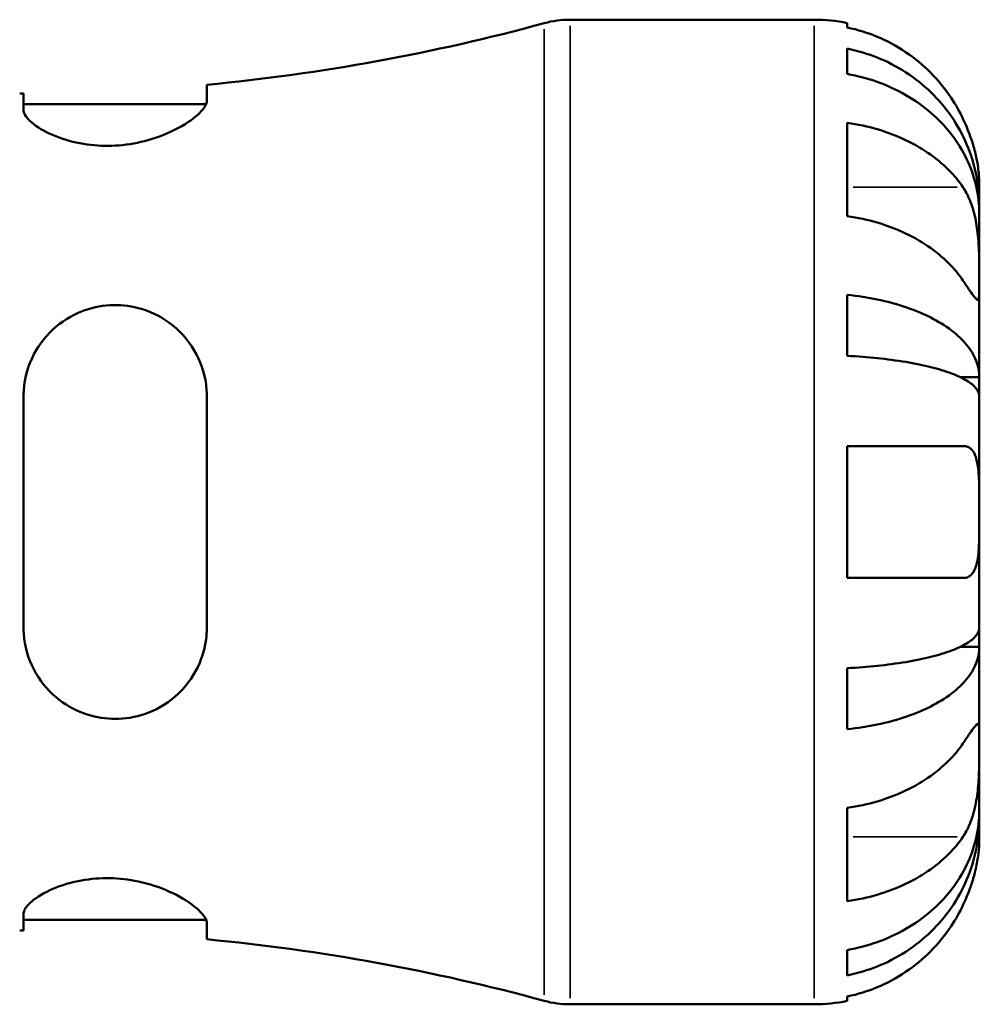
# Model space of a CAD drawing. Header units: millimetres. Extents: x 0 to 902, y 0 to 824.
# Tile 6 of 11: x 458 to 504, y 238 to 285. Entities that reach past the tile are written whole.
import ezdxf

# ---------------------------------------------------------------- set-up
doc = ezdxf.new("R2010")
doc.units = ezdxf.units.MM
doc.layers.add('Visible (ISO)', color=7, linetype='Continuous', lineweight=50)
doc.layers.add('Visible Narrow (ISO)', color=7, linetype='Continuous', lineweight=35)

msp = doc.modelspace()

# ---------------------------------------------------------------- linework, layer by layer
at = {"layer": 'Visible (ISO)'}
for p, q in [((484.757, 285.469), (496.404, 285.469)), ((497.979, 285.31), (497.979, 285.096)), ((497.979, 284.087), (497.979, 282.88)), ((467.421, 281.609), (467.421, 282.365)), ((458.671, 281.944), (458.671, 281.172)), ((458.671, 281.444), (467.387, 281.444)), ((497.979, 280.55), (497.979, 276.095)), ((504.279, 276.588), (504.279, 277.594)), ((504.279, 276.588), (504.267, 276.588)), ((504.279, 276.206), (504.279, 276.588)), ((504.279, 273.017), (504.279, 276.206)), ((504.279, 268.407), (504.279, 273.017)), ((497.979, 272.338), (497.979, 269.423)), ((504.279, 268.407), (503.37, 268.407)), ((504.279, 267.483), (504.279, 268.407)), ((458.671, 267.469), (458.671, 256.469)), ((467.421, 256.469), (467.421, 267.469)), ((504.279, 261.969), (504.279, 267.483)), ((497.979, 265.119), (497.979, 258.819)), ((504.279, 256.454), (504.279, 261.969)), ((504.279, 255.53), (504.279, 256.454)), ((504.279, 255.53), (503.37, 255.53)), ((504.279, 250.92), (504.279, 255.53)), ((497.979, 254.515), (497.979, 251.599)), ((504.279, 247.732), (504.279, 250.92)), ((497.979, 247.843), (497.979, 243.388)), ((504.279, 247.349), (504.279, 247.732)), ((504.279, 247.349), (504.267, 247.349)), ((504.279, 246.344), (504.279, 247.349)), ((458.671, 242.766), (458.671, 241.994)), ((458.671, 242.494), (467.387, 242.494)), ((467.421, 241.573), (467.421, 242.328)), ((497.979, 241.058), (497.979, 239.85)), ((497.979, 238.841), (497.979, 238.628)), ((484.757, 238.469), (496.404, 238.469))]:
    msp.add_line(p, q, dxfattribs=at)
for centre, radius, start, end in [((458.489, 376.883), 94.939, 275.39874, 285.28588), ((484.757, 280.769), 4.7, 90, 105.2859), ((496.404, 277.594), 7.875, 78.463, 90), ((458.489, 376.883), 94.939, 270, 270.11014), ((458.489, 147.054), 94.939, 89.88986, 90), ((458.489, 147.054), 94.939, 74.71412, 84.60126), ((484.757, 243.169), 4.7, 254.7141, 270), ((496.404, 246.344), 7.875, 270, 281.537)]:
    msp.add_arc(centre, radius, start, end, dxfattribs=at)
for points, knots in [([(503.501, 280.744), (503.343, 281.077), (503.154, 281.414), (502.646, 282.18), (502.303, 282.594), (501.615, 283.287), (501.206, 283.63), (500.326, 284.221), (499.854, 284.47), (498.971, 284.837), (498.481, 284.993), (497.979, 285.096)], [3.8923951, 3.8923951, 3.8923951, 3.8923951, 3.9983109, 3.9983109, 4.1454192, 4.1454192, 4.2913159, 4.2913159, 4.4372126, 4.4372126, 4.5782477, 4.5782477, 4.5782477, 4.5782477]), ([(497.979, 284.087), (498.484, 283.987), (498.977, 283.837), (499.863, 283.481), (500.335, 283.241), (501.216, 282.67), (501.625, 282.34), (502.312, 281.673), (502.654, 281.275), (503.244, 280.419), (503.491, 279.961), (503.864, 279.088), (504.024, 278.592), (504.231, 277.579), (504.279, 277.062), (504.279, 276.588)], [0.149402, 0.149402, 0.149402, 0.149402, 0.29125, 0.29125, 0.437065, 0.437065, 0.58288, 0.58288, 0.729035, 0.729035, 0.87519, 0.87519, 1.021915, 1.021915, 1.168639, 1.168639, 1.168639, 1.168639]), ([(504.279, 276.206), (504.279, 276.627), (504.231, 277.087), (504.024, 277.989), (503.864, 278.43), (503.491, 279.207), (503.244, 279.615), (502.654, 280.377), (502.312, 280.731), (501.625, 281.324), (501.216, 281.619), (500.335, 282.127), (499.863, 282.34), (498.977, 282.657), (498.484, 282.791), (497.979, 282.88)], [3.513394, 3.513394, 3.513394, 3.513394, 3.660118, 3.660118, 3.806842, 3.806842, 3.952998, 3.952998, 4.099153, 4.099153, 4.244968, 4.244968, 4.390783, 4.390783, 4.532631, 4.532631, 4.532631, 4.532631]), ([(467.421, 281.609), (467.421, 281.571), (467.415, 281.53), (467.36, 281.348), (467.249, 281.189), (466.847, 280.788), (466.504, 280.538), (465.659, 280.081), (465.164, 279.873), (464.17, 279.595), (463.701, 279.508), (462.768, 279.434), (462.321, 279.441), (461.401, 279.544), (460.949, 279.647), (460.079, 279.935), (459.685, 280.127), (459.058, 280.534), (458.837, 280.749), (458.693, 281.023), (458.671, 281.1), (458.671, 281.172)], [-1.536164, -1.536164, -1.536164, -1.536164, -1.493155, -1.493155, -1.351935, -1.351935, -1.159433, -1.159433, -0.974762, -0.974762, -0.82867, -0.82867, -0.693053, -0.693053, -0.540165, -0.540165, -0.362729, -0.362729, -0.174354, -0.174354, -0.095807, -0.095807, -0.095807, -0.095807]), ([(504.279, 277.594), (504.279, 277.594), (504.279, 277.624), (504.277, 277.748), (504.275, 277.848), (504.253, 278.174), (504.225, 278.433), (504.127, 278.952), (504.074, 279.18), (503.96, 279.576), (503.909, 279.735), (503.799, 280.046), (503.741, 280.196), (503.623, 280.479), (503.564, 280.612), (503.501, 280.744)], [0, 0, 0, 0, 0.0751484, 0.0751484, 0.1577568, 0.1577568, 0.278871, 0.278871, 0.3605643, 0.3605643, 0.4131592, 0.4131592, 0.4617469, 0.4617469, 0.504857, 0.504857, 0.504857, 0.504857]), ([(497.979, 280.55), (498.481, 280.477), (498.971, 280.367), (499.854, 280.107), (500.326, 279.931), (501.206, 279.513), (501.615, 279.27), (502.303, 278.781), (502.646, 278.488), (503.154, 277.946), (503.343, 277.708), (503.501, 277.472)], [0.14941, 0.14941, 0.14941, 0.14941, 0.290445, 0.290445, 0.4363418, 0.4363418, 0.5822385, 0.5822385, 0.7293467, 0.7293467, 0.8352626, 0.8352626, 0.8352626, 0.8352626]), ([(503.501, 277.472), (503.559, 277.386), (503.614, 277.294), (503.75, 277.038), (503.826, 276.867), (503.961, 276.494), (504.019, 276.293), (504.134, 275.794), (504.18, 275.493), (504.252, 274.797), (504.267, 274.409), (504.281, 273.661), (504.279, 273.312), (504.279, 273.017)], [-0.5076659, -0.5076659, -0.5076659, -0.5076659, -0.4671899, -0.4671899, -0.4020022, -0.4020022, -0.3350664, -0.3350664, -0.2430046, -0.2430046, -0.1248886, -0.1248886, 0, 0, 0, 0]), ([(503.501, 273.017), (503.343, 273.253), (503.154, 273.491), (502.646, 274.033), (502.303, 274.326), (501.615, 274.816), (501.206, 275.058), (500.326, 275.476), (499.854, 275.652), (498.971, 275.912), (498.481, 276.022), (497.979, 276.095)], [3.8923951, 3.8923951, 3.8923951, 3.8923951, 3.9983109, 3.9983109, 4.1454192, 4.1454192, 4.2913159, 4.2913159, 4.4372126, 4.4372126, 4.5782477, 4.5782477, 4.5782477, 4.5782477]), ([(504.279, 273.017), (504.279, 272.862), (504.279, 272.723), (504.278, 272.475), (504.276, 272.369), (504.264, 272.171), (504.249, 272.106), (504.184, 272.087), (504.137, 272.125), (504.019, 272.266), (503.961, 272.345), (503.826, 272.536), (503.751, 272.647), (503.614, 272.849), (503.559, 272.931), (503.501, 273.017)], [0, 0, 0, 0, 0.0660814, 0.0660814, 0.1366745, 0.1366745, 0.238734, 0.238734, 0.3345777, 0.3345777, 0.4015785, 0.4015785, 0.4668531, 0.4668531, 0.5074534, 0.5074534, 0.5074534, 0.5074534]), ([(497.979, 272.338), (498.484, 272.286), (498.977, 272.207), (499.863, 272.021), (500.335, 271.895), (501.216, 271.596), (501.625, 271.422), (502.312, 271.073), (502.654, 270.864), (503.244, 270.415), (503.491, 270.175), (503.864, 269.717), (504.024, 269.457), (504.231, 268.926), (504.279, 268.655), (504.279, 268.407)], [0.149402, 0.149402, 0.149402, 0.149402, 0.29125, 0.29125, 0.437065, 0.437065, 0.58288, 0.58288, 0.729035, 0.729035, 0.87519, 0.87519, 1.021915, 1.021915, 1.168639, 1.168639, 1.168639, 1.168639]), ([(458.671, 267.469), (458.671, 267.582), (458.676, 267.695), (458.72, 268.258), (458.824, 268.698), (459.206, 269.642), (459.524, 270.127), (460.31, 270.926), (460.768, 271.245), (461.702, 271.657), (462.152, 271.777), (463.073, 271.868), (463.527, 271.84), (464.494, 271.632), (464.984, 271.425), (465.938, 270.809), (466.376, 270.371), (467.023, 269.381), (467.243, 268.838), (467.397, 268), (467.421, 267.736), (467.421, 267.469)], [-1.525665, -1.525665, -1.525665, -1.525665, -1.490267, -1.490267, -1.348532, -1.348532, -1.166261, -1.166261, -0.994331, -0.994331, -0.853709, -0.853709, -0.716119, -0.716119, -0.551603, -0.551603, -0.354907, -0.354907, -0.169128, -0.169128, -0.085551, -0.085551, -0.085551, -0.085551]), ([(504.279, 267.483), (504.279, 267.606), (504.231, 267.739), (504.024, 268.001), (503.864, 268.13), (503.491, 268.355), (503.244, 268.474), (502.654, 268.695), (502.312, 268.798), (501.625, 268.971), (501.216, 269.056), (500.335, 269.204), (499.863, 269.266), (498.977, 269.358), (498.484, 269.397), (497.979, 269.423)], [3.513394, 3.513394, 3.513394, 3.513394, 3.660118, 3.660118, 3.806842, 3.806842, 3.952998, 3.952998, 4.099153, 4.099153, 4.244968, 4.244968, 4.390783, 4.390783, 4.532631, 4.532631, 4.532631, 4.532631]), ([(497.979, 265.119), (498.481, 265.119), (498.971, 265.119), (499.854, 265.119), (500.326, 265.119), (501.206, 265.119), (501.615, 265.119), (502.303, 265.119), (502.646, 265.119), (503.154, 265.119), (503.343, 265.119), (503.501, 265.119)], [0.14941, 0.14941, 0.14941, 0.14941, 0.290445, 0.290445, 0.4363418, 0.4363418, 0.5822385, 0.5822385, 0.7293467, 0.7293467, 0.8352626, 0.8352626, 0.8352626, 0.8352626]), ([(503.501, 265.119), (503.563, 265.119), (503.622, 265.111), (503.758, 265.069), (503.831, 265.027), (503.962, 264.901), (504.019, 264.816), (504.134, 264.562), (504.18, 264.375), (504.252, 263.873), (504.267, 263.543), (504.281, 262.797), (504.279, 262.385), (504.279, 261.969)], [-0.5081641, -0.5081641, -0.5081641, -0.5081641, -0.4646053, -0.4646053, -0.4015475, -0.4015475, -0.3356183, -0.3356183, -0.2428696, -0.2428696, -0.1249066, -0.1249066, 0, 0, 0, 0]), ([(504.279, 261.969), (504.279, 261.749), (504.279, 261.531), (504.278, 261.087), (504.276, 260.864), (504.263, 260.278), (504.243, 259.944), (504.158, 259.467), (504.108, 259.301), (503.989, 259.075), (503.931, 259), (503.794, 258.887), (503.717, 258.85), (503.59, 258.823), (503.546, 258.819), (503.501, 258.819)], [-2.1766796, -2.1766796, -2.1766796, -2.1766796, -2.1108665, -2.1108665, -2.0405522, -2.0405522, -1.917383, -1.917383, -1.8294227, -1.8294227, -1.7655818, -1.7655818, -1.7011788, -1.7011788, -1.6696191, -1.6696191, -1.6696191, -1.6696191]), ([(503.501, 258.819), (503.343, 258.819), (503.154, 258.819), (502.646, 258.819), (502.303, 258.819), (501.615, 258.819), (501.206, 258.819), (500.326, 258.819), (499.854, 258.819), (498.971, 258.819), (498.481, 258.819), (497.979, 258.819)], [3.8923951, 3.8923951, 3.8923951, 3.8923951, 3.9983109, 3.9983109, 4.1454192, 4.1454192, 4.2913159, 4.2913159, 4.4372126, 4.4372126, 4.5782477, 4.5782477, 4.5782477, 4.5782477]), ([(467.421, 256.469), (467.421, 256.331), (467.415, 256.194), (467.36, 255.61), (467.249, 255.177), (466.847, 254.22), (466.504, 253.722), (465.659, 252.913), (465.164, 252.594), (464.17, 252.214), (463.701, 252.116), (462.768, 252.08), (462.321, 252.131), (461.401, 252.384), (460.949, 252.598), (460.079, 253.204), (459.685, 253.614), (459.058, 254.576), (458.837, 255.135), (458.693, 255.969), (458.671, 256.218), (458.671, 256.469)], [-1.536164, -1.536164, -1.536164, -1.536164, -1.493155, -1.493155, -1.351935, -1.351935, -1.159433, -1.159433, -0.974762, -0.974762, -0.82867, -0.82867, -0.693053, -0.693053, -0.540165, -0.540165, -0.362729, -0.362729, -0.174354, -0.174354, -0.095807, -0.095807, -0.095807, -0.095807]), ([(497.979, 254.515), (498.484, 254.541), (498.977, 254.58), (499.863, 254.672), (500.335, 254.734), (501.216, 254.881), (501.625, 254.967), (502.312, 255.139), (502.654, 255.242), (503.244, 255.463), (503.491, 255.582), (503.864, 255.808), (504.024, 255.936), (504.231, 256.198), (504.279, 256.332), (504.279, 256.454)], [0.149402, 0.149402, 0.149402, 0.149402, 0.29125, 0.29125, 0.437065, 0.437065, 0.58288, 0.58288, 0.729035, 0.729035, 0.87519, 0.87519, 1.021915, 1.021915, 1.168639, 1.168639, 1.168639, 1.168639]), ([(504.279, 255.53), (504.279, 255.282), (504.231, 255.011), (504.024, 254.48), (503.864, 254.22), (503.491, 253.762), (503.244, 253.522), (502.654, 253.073), (502.312, 252.865), (501.625, 252.515), (501.216, 252.342), (500.335, 252.043), (499.863, 251.917), (498.977, 251.731), (498.484, 251.652), (497.979, 251.599)], [3.513394, 3.513394, 3.513394, 3.513394, 3.660118, 3.660118, 3.806842, 3.806842, 3.952998, 3.952998, 4.099153, 4.099153, 4.244968, 4.244968, 4.390783, 4.390783, 4.532631, 4.532631, 4.532631, 4.532631]), ([(503.501, 250.92), (503.559, 251.006), (503.614, 251.088), (503.75, 251.29), (503.826, 251.401), (503.961, 251.592), (504.019, 251.671), (504.134, 251.809), (504.18, 251.848), (504.252, 251.835), (504.267, 251.755), (504.281, 251.447), (504.279, 251.215), (504.279, 250.92)], [-0.5076659, -0.5076659, -0.5076659, -0.5076659, -0.4671899, -0.4671899, -0.4020022, -0.4020022, -0.3350664, -0.3350664, -0.2430046, -0.2430046, -0.1248886, -0.1248886, 0, 0, 0, 0]), ([(497.979, 247.843), (498.481, 247.916), (498.971, 248.026), (499.854, 248.285), (500.326, 248.461), (501.206, 248.88), (501.615, 249.122), (502.303, 249.612), (502.646, 249.905), (503.154, 250.446), (503.343, 250.685), (503.501, 250.92)], [0.14941, 0.14941, 0.14941, 0.14941, 0.290445, 0.290445, 0.4363418, 0.4363418, 0.5822385, 0.5822385, 0.7293467, 0.7293467, 0.8352626, 0.8352626, 0.8352626, 0.8352626]), ([(504.279, 250.92), (504.279, 250.764), (504.279, 250.593), (504.278, 250.211), (504.276, 250), (504.264, 249.46), (504.249, 249.125), (504.184, 248.469), (504.137, 248.155), (504.019, 247.645), (503.961, 247.444), (503.826, 247.071), (503.751, 246.899), (503.614, 246.644), (503.559, 246.552), (503.501, 246.465)], [0, 0, 0, 0, 0.0660814, 0.0660814, 0.1366745, 0.1366745, 0.238734, 0.238734, 0.3345777, 0.3345777, 0.4015785, 0.4015785, 0.4668531, 0.4668531, 0.5074534, 0.5074534, 0.5074534, 0.5074534]), ([(497.979, 241.058), (498.484, 241.147), (498.977, 241.281), (499.863, 241.597), (500.335, 241.811), (501.216, 242.319), (501.625, 242.613), (502.312, 243.207), (502.654, 243.561), (503.244, 244.322), (503.491, 244.73), (503.864, 245.507), (504.024, 245.949), (504.231, 246.85), (504.279, 247.31), (504.279, 247.732)], [0.149402, 0.149402, 0.149402, 0.149402, 0.29125, 0.29125, 0.437065, 0.437065, 0.58288, 0.58288, 0.729035, 0.729035, 0.87519, 0.87519, 1.021915, 1.021915, 1.168639, 1.168639, 1.168639, 1.168639]), ([(504.279, 247.349), (504.279, 246.876), (504.231, 246.358), (504.024, 245.346), (503.864, 244.85), (503.491, 243.976), (503.244, 243.518), (502.654, 242.662), (502.312, 242.265), (501.625, 241.598), (501.216, 241.267), (500.335, 240.696), (499.863, 240.456), (498.977, 240.101), (498.484, 239.95), (497.979, 239.85)], [3.513394, 3.513394, 3.513394, 3.513394, 3.660118, 3.660118, 3.806842, 3.806842, 3.952998, 3.952998, 4.099153, 4.099153, 4.244968, 4.244968, 4.390783, 4.390783, 4.532631, 4.532631, 4.532631, 4.532631]), ([(503.501, 246.465), (503.343, 246.23), (503.154, 245.992), (502.646, 245.45), (502.303, 245.157), (501.615, 244.667), (501.206, 244.425), (500.326, 244.006), (499.854, 243.831), (498.971, 243.571), (498.481, 243.461), (497.979, 243.388)], [3.8923951, 3.8923951, 3.8923951, 3.8923951, 3.9983109, 3.9983109, 4.1454192, 4.1454192, 4.2913159, 4.2913159, 4.4372126, 4.4372126, 4.5782477, 4.5782477, 4.5782477, 4.5782477]), ([(503.501, 243.194), (503.563, 243.325), (503.622, 243.457), (503.758, 243.782), (503.831, 243.975), (503.962, 244.364), (504.019, 244.558), (504.134, 245.007), (504.18, 245.249), (504.252, 245.733), (504.267, 245.95), (504.281, 246.261), (504.279, 246.344), (504.279, 246.344)], [-0.5081641, -0.5081641, -0.5081641, -0.5081641, -0.4646053, -0.4646053, -0.4015475, -0.4015475, -0.3356183, -0.3356183, -0.2428696, -0.2428696, -0.1249066, -0.1249066, 0, 0, 0, 0]), ([(458.671, 242.766), (458.671, 242.798), (458.676, 242.832), (458.72, 243.004), (458.824, 243.156), (459.206, 243.515), (459.524, 243.725), (460.31, 244.091), (460.768, 244.247), (461.702, 244.438), (462.152, 244.488), (463.073, 244.493), (463.527, 244.451), (464.494, 244.271), (464.984, 244.12), (465.938, 243.728), (466.376, 243.478), (467.023, 243), (467.243, 242.772), (467.397, 242.485), (467.421, 242.403), (467.421, 242.328)], [-1.525665, -1.525665, -1.525665, -1.525665, -1.490267, -1.490267, -1.348532, -1.348532, -1.166261, -1.166261, -0.994331, -0.994331, -0.853709, -0.853709, -0.716119, -0.716119, -0.551603, -0.551603, -0.354907, -0.354907, -0.169128, -0.169128, -0.085551, -0.085551, -0.085551, -0.085551]), ([(497.979, 238.841), (498.481, 238.945), (498.971, 239.1), (499.854, 239.468), (500.326, 239.716), (501.206, 240.308), (501.615, 240.651), (502.303, 241.343), (502.646, 241.757), (503.154, 242.524), (503.343, 242.861), (503.501, 243.194)], [0.14941, 0.14941, 0.14941, 0.14941, 0.290445, 0.290445, 0.4363418, 0.4363418, 0.5822385, 0.5822385, 0.7293467, 0.7293467, 0.8352626, 0.8352626, 0.8352626, 0.8352626])]:
    msp.add_open_spline(points, degree=3, knots=knots, dxfattribs=at)
at = {"layer": 'Visible Narrow (ISO)'}
for p, q in [((483.518, 238.922), (483.518, 285.015)), ((484.757, 285.179), (484.757, 238.758)), ((496.404, 238.758), (496.404, 285.179)), ((503.225, 277.472), (498.255, 277.472)), ((503.225, 246.465), (498.255, 246.465))]:
    msp.add_line(p, q, dxfattribs=at)

doc.saveas('drawing.dxf')
